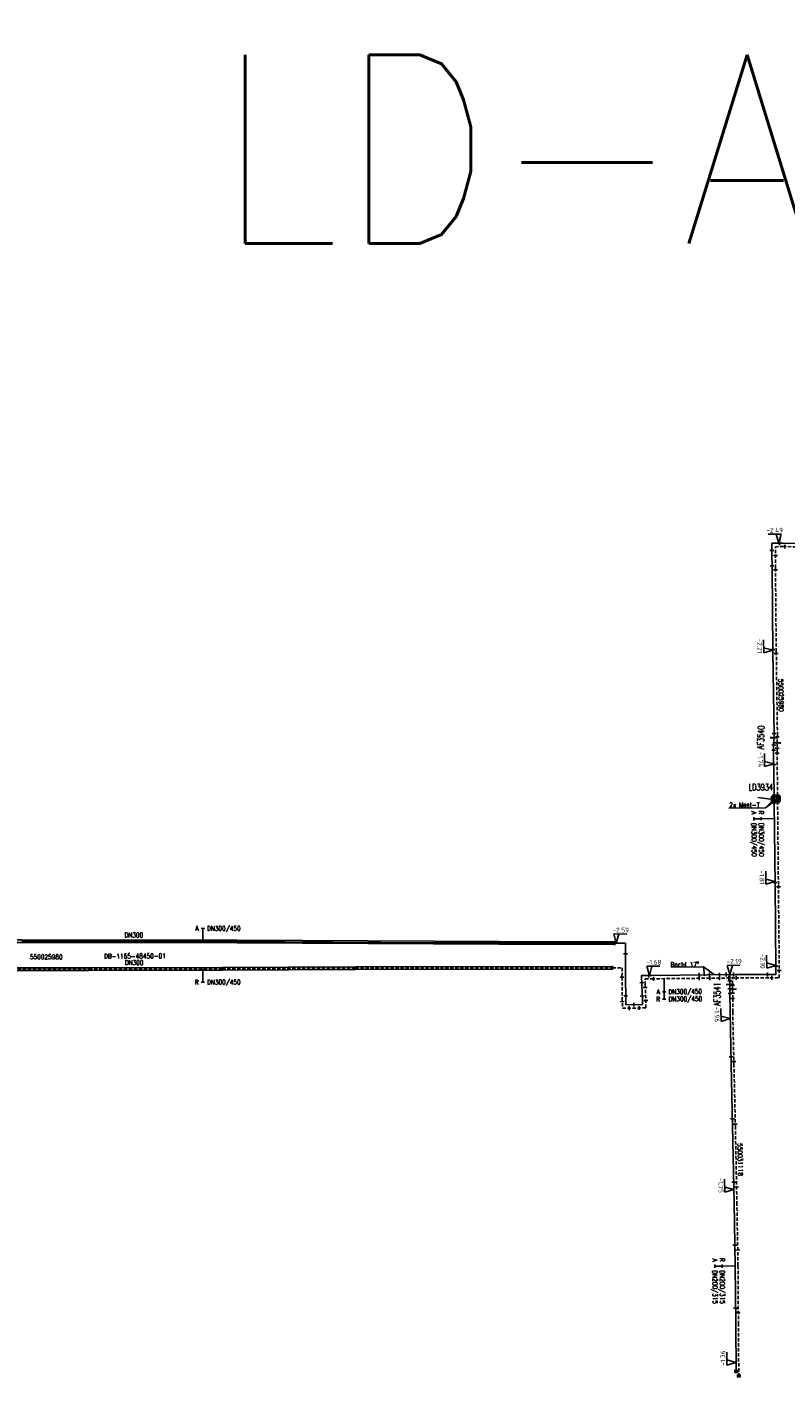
# Model space of a CAD drawing. Header units: millimetres. Extents: x 0 to 118318689, y 0 to 490460760.
# Tile 28 of 117: x 116703260 to 116848000, y 484665939 to 484923500. Entities that reach past the tile are written whole.
import ezdxf
from ezdxf.enums import TextEntityAlignment as Align

# ---------------------------------------------------------------- set-up
doc = ezdxf.new("R2010")
doc.units = ezdxf.units.MM
doc.header["$LTSCALE"] = 200
doc.linetypes.add('HIDDEN2', pattern=[4.7625, 3.175, -1.5875])
doc.layers.get('0').update_dxf_attribs({"color": 8})
for name, color, linetype in [('LD-I-lekdetectiecode', 7, 'Continuous'), ('WT-C-AFSLUITER', 7, 'Continuous'), ('WT-C-kastLD', 7, 'Continuous'), ('WT-C-mof', 7, 'Continuous'), ('WT-I-diam', 7, 'Continuous'), ('WT-I-info', 7, 'Continuous'), ('WT-I-mantelbuis', 7, 'Continuous'), ('WT-I-NAP', 7, 'Continuous'), ('WT-L-aanvoer', 6, 'Continuous'), ('WT-L-MANTELBUIS', 6, 'Continuous'), ('WT-L-retour', 6, 'HIDDEN2')]:
    doc.layers.add(name, color=color, linetype=linetype)
doc.styles.add('DIN17', font='ROMANS.SHX', dxfattribs={"width": 0.9})
doc.styles.add('ISOCP', font='ISOCP.SHX')

# ---------------------------------------------------------------- blocks, each defined once
blk = doc.blocks.new('LR-hyp')
at = {"color": 7, "linetype": 'ByBlock', "lineweight": -3, "style": 'DIN17', "width": 0.9}
blk.add_attdef('*1', text='', height=1.8, dxfattribs=at).set_placement((0, 0), align=Align.MIDDLE)
at = {"color": 7, "linetype": 'ByBlock', "lineweight": -2, "style": 'DIN17', "width": 0.9, "flags": 1}
blk.add_attdef('*2', text='', height=1.8, dxfattribs=at).set_placement((0, -5), align=Align.MIDDLE)
blk = doc.blocks.new('LR-mof')
at = {"color": 0, "linetype": 'ByBlock', "lineweight": -2}
blk.add_line((0, -0.75), (0, 0.75), dxfattribs=at)
blk = doc.blocks.new('LR-AFS')
at = {"color": 0, "lineweight": -3, "const_width": 0.7}
blk.add_lwpolyline([(0, -1.5), (0, 1.5)], dxfattribs=at)
at = {"color": 7, "linetype": 'ByBlock', "lineweight": -2, "style": 'DIN17', "width": 0.9}
blk.add_attdef('*1', text='', height=2.5, dxfattribs=at).set_placement((0, 5), align=Align.MIDDLE)
at = {"color": 0, "linetype": 'ByBlock', "lineweight": -2, "style": 'DIN17', "width": 0.3, "flags": 1}
for tag, p in [('*2', (2.5, 1.5)), ('OCODE', (-7.5, -2.5)), ('ST', (-7.5, -5)), ('VCODE', (-2.5, -5)), ('NCODE', (-2.5, -2.5)), ('NIVO', (2.5, -5)), ('BC', (2.5, -2.5)), ('IMM', (7.5, -5)), ('RK', (7.5, -2.5)), ('VERTR', (-7.5, -10)), ('FABR', (-7.5, -7.5)), ('OPBLEN', (-2.5, -10)), ('TYPE', (-2.5, -7.5)), ('OPBOUW', (2.5, -7.5)), ('HULPST', (2.5, -10)), ('VERLSP', (7.5, -10)), ('BEDIEN', (7.5, -7.5)), ('BORDL', (-7.5, -15)), ('DEKM', (-7.5, -12.5)), ('PDATUM', (-2.5, -12.5)), ('BORDX', (-2.5, -15)), ('BORDY', (2.5, -15)), ('OPM', (2.5, -12.5)), ('BORDZ', (7.5, -15)), ('BORD', (7.5, -12.5))]:
    blk.add_attdef(tag, text='', height=1.8, dxfattribs=at).set_placement(p, align=Align.MIDDLE)
blk = doc.blocks.new('nap2')
at = {"color": 0, "linetype": 'Continuous'}
for p, q in [((1, 3.5), (-4, 3.5)), ((-1, 3.5), (0, 0)), ((1, 3.5), (0, 0))]:
    blk.add_line(p, q, dxfattribs=at)
at = {"color": 0, "linetype": 'Continuous', "style": 'ISOCP'}
for tag, p in [('*1', (-1.5, 5)), ('*2', (-4, 1.5))]:
    blk.add_attdef(tag, text='', height=1.8, dxfattribs=at).set_placement(p, align=Align.MIDDLE)
blk = doc.blocks.new('nap1')
at = {"color": 0, "linetype": 'Continuous'}
for p, q in [((-1, 3.5), (0, 0)), ((-1, 3.5), (4, 3.5)), ((1, 3.5), (0, 0))]:
    blk.add_line(p, q, dxfattribs=at)
at = {"color": 0, "linetype": 'Continuous', "style": 'ISOCP'}
for tag, p in [('*1', (1.7, 5)), ('*2', (4, 1.5))]:
    blk.add_attdef(tag, text='', height=1.8, dxfattribs=at).set_placement(p, align=Align.MIDDLE)
blk = doc.blocks.new('LR-DIAO2')
at = {"color": 0, "lineweight": -3}
blk.add_line((0, 0), (0, -5), dxfattribs=at)
at = {"color": 0, "linetype": 'Continuous', "lineweight": -3}
blk.add_line((0, -5), (0, -7.8), dxfattribs=at)
at = {"color": 0, "lineweight": -3}
for points in [[(0.61, -5), (0, -5), (-0.61, -5)], [(0.61, -7.8), (0, -7.8), (-0.61, -7.8)]]:
    blk.add_lwpolyline(points, dxfattribs=at)
at = {"color": 1, "lineweight": -3, "style": 'DIN17', "width": 0.9}
for tag, p in [('*1', (-1.61, -5)), ('*2', (-1.61, -7.78))]:
    blk.add_attdef(tag, text='', height=1.8, dxfattribs=at).set_placement(p, align=Align.MIDDLE_RIGHT)
for tag, p in [('*11', (1.61, -5)), ('*12', (1.61, -7.8))]:
    blk.add_attdef(tag, text='', height=1.8, dxfattribs=at).set_placement(p, align=Align.MIDDLE_LEFT)
blk = doc.blocks.new('LR-DIAB1')
at = {"color": 0, "lineweight": -3}
blk.add_line((0, 0), (0, 5), dxfattribs=at)
blk.add_lwpolyline([(0.61, 5), (0, 5), (-0.61, 5)], dxfattribs=at)
at = {"color": 1, "lineweight": -3, "style": 'DIN17', "width": 0.9}
blk.add_attdef('*1', text='', height=1.8, dxfattribs=at).set_placement((-1.61, 5), align=Align.MIDDLE_RIGHT)
blk.add_attdef('*11', text='', height=1.8, dxfattribs=at).set_placement((1.61, 5), align=Align.MIDDLE_LEFT)
blk = doc.blocks.new('LR-DIAO1')
at = {"color": 0, "lineweight": -3}
blk.add_line((0, 0), (0, -5), dxfattribs=at)
blk.add_lwpolyline([(0.61, -5), (0, -5), (-0.61, -5)], dxfattribs=at)
at = {"color": 1, "lineweight": -3, "style": 'DIN17', "width": 0.9}
blk.add_attdef('*1', text='', height=1.8, dxfattribs=at).set_placement((-1.61, -5), align=Align.MIDDLE_RIGHT)
blk.add_attdef('*11', text='', height=1.8, dxfattribs=at).set_placement((1.61, -5), align=Align.MIDDLE_LEFT)
blk = doc.blocks.new('LR-kastLD')
at = {"color": 0, "linetype": 'ByBlock', "lineweight": -3}
blk.add_line((-1, 1), (1, -1), dxfattribs=at)
blk.add_lwpolyline([(-1, -1), (-1, 1), (1, 1), (1, -1)], close=True, dxfattribs=at)
blk.add_solid([(-1, 1), (-1, -1), (1, -1)], dxfattribs=at)
at = {"color": 7, "linetype": 'ByBlock', "lineweight": -3, "style": 'DIN17', "width": 0.7}
for tag, p in [('*1', (0, 5)), ('*2', (0, -5))]:
    blk.add_attdef(tag, text='', height=2.5, dxfattribs=at).set_placement(p, align=Align.MIDDLE)
at = {"color": 0, "linetype": 'ByBlock', "lineweight": -2, "style": 'DIN17', "width": 0.3, "flags": 1}
for tag, p in [('OCODE', (4.5, 1.25)), ('NCODE', (9.5, 1.25)), ('BC', (14.5, 1.25)), ('RK', (19.5, 1.25)), ('ST', (4.5, -1.25)), ('VCODE', (9.5, -1.25)), ('NIVO', (14.5, -1.25)), ('IMM', (19.5, -1.25))]:
    blk.add_attdef(tag, text='', height=1.8, dxfattribs=at).set_placement(p, align=Align.MIDDLE)
blk = doc.blocks.new('LR-smof')
at = {"color": 0, "linetype": 'ByBlock', "lineweight": -2}
blk.add_lwpolyline([(1, 0.5), (0, 0.5), (0, -0.5), (1, -0.5)], dxfattribs=at)

msp = doc.modelspace()

# ---------------------------------------------------------------- linework, layer by layer
at = {"layer": 'WT-I-info'}
for p, q in [((116837249, 484774458), (116844246, 484774528)), ((116842823, 484776480), (116845280, 484776195)), ((116844246, 484774528), (116846579, 484776223)), ((116844246, 484774528), (116845929, 484776207)), ((116826240, 484744113), (116832417, 484744180)), ((116832417, 484744180), (116832604, 484742489)), ((116832417, 484744180), (116834472, 484742746))]:
    msp.add_line(p, q, dxfattribs=at)
at = {"layer": 'WT-L-aanvoer'}
for p, q in [((116845498, 484824999), (116847571, 484825009)), ((116845507, 484823133), (116845498, 484824999)), ((116847571, 484825009), (116853087, 484824990)), ((116845520, 484820332), (116845507, 484823133)), ((116845677, 484804355), (116845520, 484820332)), ((116845897, 484788406), (116845677, 484804355)), ((116845831, 484786254), (116845881, 484787890)), ((116845881, 484787890), (116845897, 484788406)), ((116845828, 484785227), (116845831, 484786254)), ((116845926, 484776950), (116845828, 484785227)), ((116845932, 484775391), (116845926, 484776950)), ((116846087, 484759866), (116845932, 484775391)), ((116846248, 484743899), (116846087, 484759866)), ((116702309, 484749110), (116725129, 484749070)), ((116725129, 484749070), (116743400, 484749020)), ((116743400, 484749020), (116770730, 484748850)), ((116770730, 484748850), (116793330, 484748790)), ((116793330, 484748790), (116802300, 484748760)), ((116802300, 484748760), (116815508, 484748710)), ((116815508, 484748710), (116817548, 484748704)), ((116817548, 484748702), (116817520, 484742197)), ((116846252, 484742754), (116846248, 484743899)), ((116817520, 484742197), (116817575, 484738206)), ((116820626, 484742534), (116822513, 484742559)), ((116820650, 484740719), (116820626, 484742534)), ((116822513, 484742559), (116838538, 484742731)), ((116837479, 484740831), (116837471, 484742720)), ((116838538, 484742731), (116845096, 484742751)), ((116845096, 484742751), (116846252, 484742754)), ((116820757, 484738170), (116820650, 484740719)), ((116837487, 484739005), (116837479, 484740831)), ((116837487, 484739077), (116837502, 484735606)), ((116817575, 484738206), (116817592, 484736954)), ((116817592, 484736954), (116820773, 484736998)), ((116820773, 484736998), (116820757, 484738170)), ((116837502, 484735606), (116837727, 484725599)), ((116837727, 484725599), (116838002, 484713775)), ((116838002, 484713775), (116838295, 484699244)), ((116838295, 484699244), (116838506, 484687116)), ((116838506, 484687116), (116838587, 484676194)), ((116838587, 484676194), (116838646, 484666817))]:
    msp.add_line(p, q, dxfattribs=at)
at = {"layer": 'WT-L-MANTELBUIS'}
msp.add_lwpolyline([(116815509, 484748960), (116815507, 484748460), (116793329, 484748540), (116743400, 484748770), (116702309, 484748860), (116684122, 484748838), (116675031, 484748802), (116670501, 484748802), (116656982, 484749032), (116643491, 484749092), (116633262, 484749129), (116633264, 484749629), (116643493, 484749592), (116656987, 484749532), (116670505, 484749302), (116675029, 484749302), (116684121, 484749338), (116702309, 484749360), (116743401, 484749270), (116793331, 484749040)], close=True, dxfattribs=at)
msp.add_lwpolyline([(116633621, 484743929), (116674346, 484743922), (116694873, 484744024), (116715107, 484743987), (116740532, 484744038), (116765992, 484744176), (116815061, 484744270), (116815061, 484743770), (116765995, 484743676), (116740534, 484743538), (116715107, 484743487), (116694874, 484743524), (116674347, 484743422), (116633577, 484743429), (116632439, 484743627), (116632525, 484744120), (116633621, 484743929)], dxfattribs=at)
at = {"layer": 'WT-L-retour'}
for p, q in [((116846151, 484824352), (116847571, 484824359)), ((116846157, 484823136), (116846151, 484824352)), ((116847571, 484824359), (116853084, 484824340)), ((116846169, 484820337), (116846157, 484823136)), ((116846327, 484804362), (116846169, 484820337)), ((116846547, 484788401), (116846327, 484804362)), ((116846502, 484786925), (116846547, 484788401)), ((116846478, 484785230), (116846481, 484786244)), ((116846576, 484776955), (116846478, 484785230)), ((116846481, 484786244), (116846502, 484786925)), ((116846582, 484775396), (116846576, 484776955)), ((116846737, 484759873), (116846582, 484775396)), ((116846898, 484743903), (116846737, 484759873)), ((116694873, 484743774), (116715107, 484743737)), ((116715107, 484743737), (116740533, 484743788)), ((116740533, 484743788), (116765993, 484743926)), ((116765993, 484743926), (116815061, 484744020)), ((116815061, 484744020), (116816878, 484744024)), ((116816878, 484744024), (116816870, 484742194)), ((116846904, 484742106), (116846898, 484743903)), ((116816870, 484742194), (116816925, 484738197)), ((116821285, 484741893), (116822521, 484741909)), ((116821300, 484740736), (116821285, 484741893)), ((116822521, 484741909), (116838542, 484742081)), ((116837998, 484739933), (116837988, 484742075)), ((116838542, 484742081), (116845098, 484742101)), ((116845098, 484742101), (116846904, 484742106)), ((116821407, 484738188), (116821300, 484740736)), ((116838006, 484738172), (116837998, 484739933)), ((116816925, 484738197), (116816951, 484736296)), ((116816951, 484736296), (116821432, 484736357)), ((116821432, 484736357), (116821407, 484738188)), ((116838006, 484738172), (116838017, 484735613)), ((116838017, 484735613), (116838241, 484725610)), ((116838241, 484725610), (116838517, 484713786)), ((116838517, 484713786), (116838810, 484699254)), ((116838810, 484699254), (116839021, 484687122)), ((116839021, 484687122), (116839102, 484676197)), ((116839102, 484676197), (116839166, 484665940))]:
    msp.add_line(p, q, dxfattribs=at)

# ---------------------------------------------------------------- block references
at = {"layer": 'LD-I-lekdetectiecode', "linetype": 'Continuous'}
ref = msp.add_blockref('LR-hyp', (116901148, 484900196), dxfattribs=dict(at, xscale=20000, yscale=20000, zscale=20000))
ref.add_attrib('*1', 'LD-ADM-3920', dxfattribs={"layer": '0', "color": 0, "linetype": 'ByBlock', "lineweight": -3, "height": 36000, "style": 'DIN17', "width": 0.9}).set_placement((116901148, 484900196), align=Align.MIDDLE)
at = {"layer": 'WT-C-AFSLUITER', "linetype": 'Continuous'}
ref = msp.add_blockref('LR-AFS', (116845881, 484787890), dxfattribs=dict(at, xscale=500, yscale=500, zscale=500, rotation=88.2456))
ref.add_attrib('*1', 'AF3540', dxfattribs={"layer": '0', "color": 7, "linetype": 'ByBlock', "lineweight": -2, "height": 1250, "rotation": 88.2456, "style": 'DIN17', "width": 0.65}).set_placement((116843382, 484787966), align=Align.MIDDLE)
for p, xscale, yscale, zscale, rotation in [((116846502, 484786925), 500, 500, 500, 88.2456), ((116837998, 484739933), 500.0000000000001, 500.0000000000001, 500.0000000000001, 90.25385851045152)]:
    msp.add_blockref('LR-AFS', p, dxfattribs=dict(at, xscale=xscale, yscale=yscale, zscale=zscale, rotation=rotation))
ref = msp.add_blockref('LR-AFS', (116837479, 484740831), dxfattribs=dict(at, xscale=500.0000000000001, yscale=500.0000000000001, zscale=500.0000000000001, rotation=90.25385851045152))
ref.add_attrib('*1', 'AF3541', dxfattribs={"layer": '0', "color": 7, "linetype": 'ByBlock', "lineweight": -2, "height": 1250, "rotation": 90.25386, "style": 'DIN17', "width": 0.65}).set_placement((116835040, 484738988), align=Align.MIDDLE)
at = {"layer": 'WT-C-kastLD', "linetype": 'Continuous'}
ref = msp.add_blockref('LR-kastLD', (116845929, 484776207), dxfattribs=dict(at, xscale=500, yscale=500, zscale=500, rotation=0.3306397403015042))
ref.add_attrib('*1', 'LD3934', dxfattribs={"layer": '0', "color": 7, "linetype": 'ByBlock', "lineweight": -3, "height": 1250, "rotation": 0.33064, "style": 'DIN17', "width": 0.7}).set_placement((116843381, 484778468), align=Align.MIDDLE)
at = {"layer": 'WT-C-kastLD', "linetype": 'Continuous', "xscale": 500, "yscale": 500, "zscale": 500, "rotation": 90}
msp.add_blockref('LR-kastLD', (116846579, 484776223), dxfattribs=at)
at = {"layer": 'WT-C-mof', "linetype": 'Continuous', "xscale": 500, "yscale": 500, "zscale": 500}
for name, p, rotation in [('LR-mof', (116845505, 484823605), 270.2583), ('LR-mof', (116846957, 484825006), 0.2583), ('LR-mof', (116847947, 484824357), 359.8033), ('LR-mof', (116846159, 484822662), 270.2583), ('LR-mof', (116845518, 484820727), 270.2583), ('LR-mof', (116846173, 484819948), 270.564), ('LR-mof', (116845673, 484804752), 270.564), ('LR-mof', (116846332, 484803973), 270.7912), ('LR-mof', (116845893, 484788705), 270.7912), ('LR-mof', (116846537, 484788085), 88.2456), ('LR-mof', (116845829, 484785518), 89.81920000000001), ('LR-mof', (116845839, 484786515), 88.2456), ('LR-mof', (116846480, 484785931), 89.81920000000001), ('LR-mof', (116846481, 484784946), 270.6766), ('LR-mof', (116845857, 484782763), 270.6766), ('LR-mof', (116845926, 484776950), 270.2282), ('LR-mof', (116845931, 484775493), 270.2282), ('LR-mof', (116846576, 484776930), 270.2282), ('LR-mof', (116846582, 484775463), 270.2282), ('LR-mof', (116846083, 484760300), 270.5723), ('LR-mof', (116846741, 484759441), 270.5797), ('LR-mof', (116815509, 484748710), 359.8538), ('LR-mof', (116817539, 484746682), 89.7568), ('LR-mof', (116817539, 484746681), 89.7568), ('LR-mof', (116815061, 484744020), 0.1105), ('LR-mof', (116846244, 484744310), 270.5797), ('LR-mof', (116816870, 484742230), 89.7568), ('LR-mof', (116820644, 484741172), 270.7437), ('LR-mof', (116821976, 484742552), 0.7437), ('LR-mof', (116822897, 484741913), 0.617), ('LR-mof', (116831595, 484742006), 0.617), ('LR-mof', (116831638, 484742657), 0.617), ('LR-mof', (116833565, 484742678), 0.617), ('LR-mof', (116833648, 484742028), 0.617), ('LR-mof', (116835465, 484742048), 0.617), ('LR-mof', (116835483, 484742698), 0.617), ('LR-mof', (116837476, 484741516), 270.2539), ('LR-mof', (116844665, 484742749), 0.1712), ('LR-mof', (116845495, 484742102), 0.1712), ('LR-mof', (116846900, 484743508), 270.1712), ('LR-mof', (116817568, 484738673), 270.7807), ('LR-mof', (116820738, 484738632), 272.4121), ('LR-mof', (116821320, 484740261), 272.4121), ('LR-mof', (116837483, 484740026), 270.2539), ('LR-mof', (116837487, 484739077), 270.2481), ('LR-mof', (116837995, 484740685), 270.2539), ('LR-mof', (116838001, 484739193), 270.2539), ('LR-mof', (116816934, 484737547), 270.7807), ('LR-mof', (116818243, 484736313), 0.7807), ('LR-mof', (116819138, 484736976), 0.7807), ('LR-mof', (116820161, 484736339), 0.7807), ('LR-mof', (116821413, 484737756), 270.7807), ('LR-mof', (116838006, 484738172), 270.2461), ('LR-mof', (116837693, 484727004), 271.2868), ('LR-mof', (116838229, 484726142), 271.2868), ('LR-mof', (116837968, 484715206), 271.3333000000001), ('LR-mof', (116838508, 484714153), 271.3333000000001), ('LR-mof', (116838217, 484703103), 271.157), ('LR-mof', (116838751, 484702187), 271.157), ('LR-mof', (116838437, 484691069), 270.9945), ('LR-mof', (116838969, 484690162), 270.9945), ('LR-mof', (116838566, 484679081), 270.4275), ('LR-mof', (116839087, 484678245), 270.4275), ('LR-smof', (116838646, 484666817), 90.35669999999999), ('LR-smof', (116839166, 484665940), 90.35669999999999)]:
    msp.add_blockref(name, p, dxfattribs=dict(at, rotation=rotation))
at = {"layer": 'WT-C-mof', "xscale": 500, "yscale": 500, "zscale": 500}
for p, rotation in [((116836771, 484742712), 0.6170300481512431), ((116837288, 484742082), 0.6170300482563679), ((116838171, 484742727), 0.6170300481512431), ((116838688, 484742097), 0.6170300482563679)]:
    msp.add_blockref('LR-mof', p, dxfattribs=dict(at, rotation=rotation))
at = {"layer": 'WT-I-diam', "linetype": 'Continuous', "xscale": 500, "yscale": 500, "zscale": 500}
for name, p, rotation, values in [('LR-DIAO2', (116845961, 484772474), 270.5722584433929, {'*1': 'R', '*11': 'DN300/450', '*2': 'A', '*12': 'DN300/450'}), ('LR-DIAB1', (116736815, 484749038), 359.8431979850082, {'*1': 'A', '*11': 'DN300/450'}), ('LR-DIAO1', (116736825, 484743780), 0.114340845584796, {'*1': 'R', '*11': 'DN300/450'}), ('LR-DIAO2', (116824899, 484741934), 0.6170300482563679, {'*1': 'A', '*11': 'DN300/450', '*2': 'R', '*12': 'DN300/450'}), ('LR-DIAO2', (116838506, 484687116), 270.4275222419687, {'*1': 'R', '*11': 'DN200/315', '*2': 'A', '*12': 'DN200/315'})]:
    msp.add_blockref(name, p, dxfattribs=dict(at, rotation=rotation)).add_auto_attribs(values)
at = {"layer": 'WT-I-info', "linetype": 'Continuous'}
ref = msp.add_blockref('LR-hyp', (116847246, 484796010), dxfattribs=dict(at, xscale=500, yscale=500, zscale=500, rotation=90.11434084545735))
ref.add_attrib('*1', '550025980', dxfattribs={"layer": '0', "color": 0, "linetype": 'ByBlock', "lineweight": -3, "height": 900, "rotation": 270.79121, "style": 'DIN17', "width": 0.9}).set_placement((116847246, 484796010), align=Align.MIDDLE)
ref = msp.add_blockref('LR-hyp', (116706941, 484746095), dxfattribs=dict(at, xscale=500, yscale=500, zscale=500, rotation=359.8745000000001))
ref.add_attrib('*1', '550025980', dxfattribs={"layer": '0', "color": 0, "linetype": 'ByBlock', "lineweight": -3, "height": 900, "rotation": 359.8745, "style": 'DIN17', "width": 0.9}).set_placement((116706941, 484746095), align=Align.MIDDLE)
ref = msp.add_blockref('LR-hyp', (116723863, 484746258), dxfattribs=dict(at, xscale=500.0000000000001, yscale=500.0000000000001, zscale=500.0000000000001, rotation=0.6170300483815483))
ref.add_attrib('*1', 'DB-1165-48450-01', dxfattribs={"layer": '0', "color": 0, "linetype": 'ByBlock', "lineweight": -3, "height": 900, "rotation": 0.12537, "style": 'DIN17', "width": 0.9}).set_placement((116723863, 484746258), align=Align.MIDDLE)
ref = msp.add_blockref('LR-hyp', (116837779, 484705744), dxfattribs=dict(at, xscale=500, yscale=500, zscale=500, rotation=91.15700000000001))
ref.add_attrib('*1', '550031118', dxfattribs={"layer": '0', "color": 0, "linetype": 'ByBlock', "lineweight": -3, "height": 900, "rotation": 271.157, "style": 'DIN17', "width": 0.9}).set_placement((116839452, 484707420), align=Align.MIDDLE)
at = {"layer": 'WT-I-NAP', "linetype": 'Continuous'}
ref = msp.add_blockref('nap2', (116846790, 484825005), dxfattribs=dict(at, xscale=500, yscale=500, zscale=500, rotation=0.2582649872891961))
ref.add_attrib('*1', '-2.49', dxfattribs={"layer": '0', "color": 1, "linetype": 'Continuous', "height": 900, "rotation": 0.25826, "style": 'ISOCP'}).set_placement((116846029, 484827502), align=Align.MIDDLE)
ref = msp.add_blockref('nap1', (116845674, 484804586), dxfattribs=dict(at, xscale=500, yscale=500, zscale=500, rotation=90.56396794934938))
ref.add_attrib('*1', '-2.21', dxfattribs={"layer": '0', "color": 1, "linetype": 'Continuous', "height": 900, "rotation": 270.56397, "style": 'ISOCP'}).set_placement((116843166, 484805412), align=Align.MIDDLE)
ref = msp.add_blockref('nap1', (116845855, 484782906), dxfattribs=dict(at, xscale=500, yscale=500, zscale=500, rotation=90.67658265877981))
ref.add_attrib('*1', '-1.74', dxfattribs={"layer": '0', "color": 1, "linetype": 'Continuous', "height": 900, "rotation": 270.67658, "style": 'ISOCP'}).set_placement((116843345, 484783726), align=Align.MIDDLE)
ref = msp.add_blockref('nap1', (116846081, 484760452), dxfattribs=dict(at, xscale=500, yscale=500, zscale=500, rotation=90.57225844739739))
ref.add_attrib('*1', '-1.81', dxfattribs={"layer": '0', "color": 1, "linetype": 'Continuous', "height": 900, "rotation": 270.57226, "style": 'ISOCP'}).set_placement((116843573, 484761277), align=Align.MIDDLE)
ref = msp.add_blockref('nap1', (116815781, 484748709), dxfattribs=dict(at, xscale=500, yscale=500, zscale=500, rotation=359.8537736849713))
ref.add_attrib('*1', '-2.59', dxfattribs={"layer": '0', "color": 1, "linetype": 'Continuous', "height": 900, "rotation": 359.85377, "style": 'ISOCP'}).set_placement((116816638, 484751207), align=Align.MIDDLE)
ref = msp.add_blockref('nap1', (116846243, 484744457), dxfattribs=dict(at, xscale=500, yscale=500, zscale=500, rotation=90.579679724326))
ref.add_attrib('*1', '-2.10', dxfattribs={"layer": '0', "color": 1, "linetype": 'Continuous', "height": 900, "rotation": 270.57968, "style": 'ISOCP'}).set_placement((116843734, 484745282), align=Align.MIDDLE)
ref = msp.add_blockref('nap1', (116822116, 484742553), dxfattribs=dict(at, xscale=500, yscale=500, zscale=500, rotation=0.7436521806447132))
ref.add_attrib('*1', '-1.68', dxfattribs={"layer": '0', "color": 1, "linetype": 'Continuous', "height": 900, "rotation": 0.74365, "style": 'ISOCP'}).set_placement((116822934, 484745064), align=Align.MIDDLE)
ref = msp.add_blockref('nap1', (116837471, 484742720), dxfattribs=dict(at, xscale=500, yscale=500, zscale=500, rotation=0.6170300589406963))
ref.add_attrib('*1', '-2.19', dxfattribs={"layer": '0', "color": 1, "linetype": 'Continuous', "height": 900, "rotation": 0.61703, "style": 'ISOCP'}).set_placement((116838294, 484745229), align=Align.MIDDLE)
ref = msp.add_blockref('nap1', (116837531, 484734307), dxfattribs=dict(at, xscale=500, yscale=500, zscale=500, rotation=91.28675342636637))
ref.add_attrib('*1', '-1.96', dxfattribs={"layer": '0', "color": 1, "linetype": 'Continuous', "height": 900, "rotation": 271.28675, "style": 'ISOCP'}).set_placement((116835012, 484735101), align=Align.MIDDLE)
ref = msp.add_blockref('nap1', (116838245, 484701708), dxfattribs=dict(at, xscale=500, yscale=500, zscale=500, rotation=91.15701886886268))
ref.add_attrib('*1', '-1.75', dxfattribs={"layer": '0', "color": 1, "linetype": 'Continuous', "height": 900, "rotation": 271.15702, "style": 'ISOCP'}).set_placement((116835729, 484702508), align=Align.MIDDLE)
ref = msp.add_blockref('nap1', (116838634, 484668699), dxfattribs=dict(at, xscale=500, yscale=500, zscale=500, rotation=90.3567033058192))
ref.add_attrib('*1', '-1.36', dxfattribs={"layer": '0', "color": 1, "linetype": 'Continuous', "height": 900, "rotation": 90.3567, "style": 'ISOCP'}).set_placement((116836129, 484669534), align=Align.MIDDLE)

# ---------------------------------------------------------------- texts
at = {"layer": 'WT-I-info', "style": 'DIN17', "width": 0.9}
for s, rotation, p in [('2x Meet-T', 0.33064, (116837339, 484774642)), ('Bocht 17%%D', 0.61703, (116826149, 484744165))]:
    msp.add_text(s, height=900, rotation=rotation, dxfattribs=at).set_placement(p)
at = {"layer": 'WT-I-mantelbuis', "style": 'DIN17', "width": 0.9}
for rotation, p in [(359.87395, (116723659, 484749814)), (0.11434, (116723720, 484744550))]:
    msp.add_text('DN300', height=900, rotation=rotation, dxfattribs=at).set_placement(p, align=Align.CENTER)

doc.saveas('drawing.dxf')
